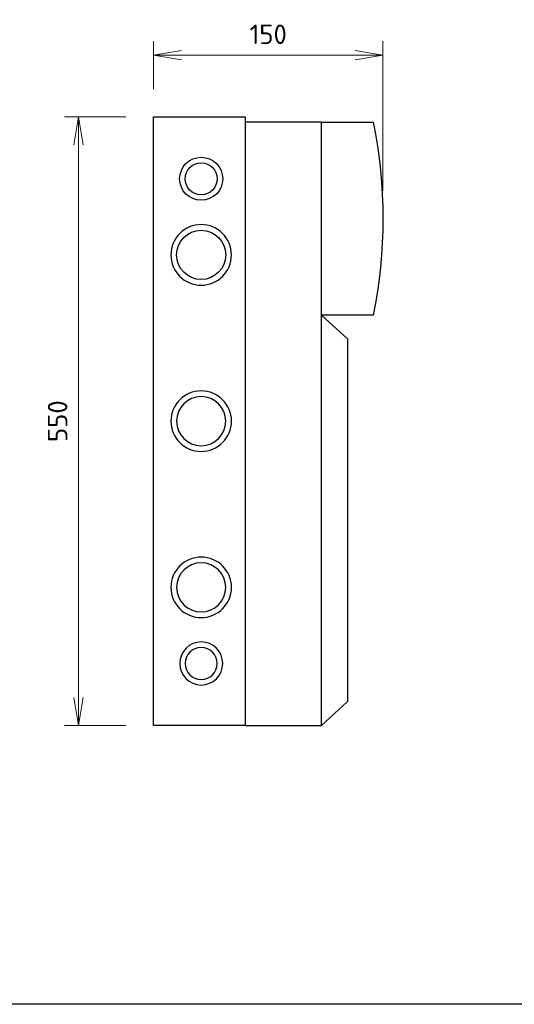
# Model space of a CAD drawing. Extents: x -1962 to 527, y -2751 to -390.
# Tile 6 of 8: x 22 to 111, y -756 to -579. Entities that reach past the tile are written whole.
import ezdxf

# ---------------------------------------------------------------- set-up
doc = ezdxf.new("R2010")
doc.units = 0
doc.header["$MEASUREMENT"] = 0
doc.header["$PDMODE"] = 3
doc.layers.get('0').update_dxf_attribs({"linetype": 'CONTINUOUS'})
doc.layers.get('Defpoints').update_dxf_attribs({"linetype": 'CONTINUOUS'})
doc.layers.add('E_L1', color=7, linetype='CONTINUOUS', lineweight=25)
doc.layers.add('EL_zariadenia', color=5, linetype='CONTINUOUS', lineweight=30)
doc.layers.add('view', color=1, linetype='CONTINUOUS', plot=False)
doc.styles.add('ISOCPEUR', font='isocpeur.ttf')
doc.styles.get("Standard").update_dxf_attribs({"font": 'Romans.shx'})
doc.dimstyles.get("Standard").update_dxf_attribs({"dimtxt": 0.18, "dimasz": 0.18, "dimexe": 0.18, "dimexo": 0.0625, "dimgap": 0.09, "dimtad": 0, "dimtih": 1, "dimtoh": 1, "dimdec": 4, "dimzin": 0, "dimdsep": 46, "dimtxsty": 'Standard', "dimcen": 0.09, "dimadec": 0, "dimazin": 0, "dimtfac": 1, "dimtdec": 4, "dimtofl": 0, "dimtmove": 0, "dimatfit": 3, "dimfxl": 1, "dimtolj": 1, "dimtzin": 0, "dimarcsym": 0})

# ---------------------------------------------------------------- blocks, each defined once
blk = doc.blocks.new('_Open')
at = {"color": 0, "linetype": 'ByBlock', "lineweight": -2}
for p, q in [((-1, 0.167), (0, 0)), ((-1, -0.167), (0, 0)), ((0, 0), (-1, 0))]:
    blk.add_line(p, q, dxfattribs=at)
blk = doc.blocks.new('*D35')
at = {"layer": 'Defpoints', "color": 0, "ltscale": 10, "transparency": 16777216}
for p in [(45.76, -596.4), (32.26, -705.72), (45.76, -705.72)]:
    blk.add_point(p, dxfattribs=at)
at = {"layer": 'E_L1', "color": 0, "lineweight": 5, "ltscale": 10, "transparency": 16777216}
for p, q in [((40.76, -596.4), (29.76, -596.4)), ((40.76, -705.72), (29.76, -705.72))]:
    blk.add_line(p, q, dxfattribs=at)
at = {"layer": 'E_L1', "color": 0, "lineweight": 20, "ltscale": 10, "transparency": 16777216}
blk.add_line((32.26, -601.4), (32.26, -700.72), dxfattribs=at)
at = {"layer": 'E_L1', "color": 0, "lineweight": 20, "ltscale": 10, "transparency": 16777216, "xscale": 5, "yscale": 5, "zscale": 5}
for p, rotation in [((32.26, -596.4), 90), ((32.26, -705.72), 270)]:
    blk.add_blockref('_Open', p, dxfattribs=dict(at, rotation=rotation))
at = {"layer": 'E_L1', "color": 0, "ltscale": 10, "transparency": 16777216, "insert": (28.51, -651.06), "char_height": 3.5, "attachment_point": 5, "rotation": 90, "style": 'ISOCPEUR', "bg_fill": 3, "box_fill_scale": 1.25, "bg_fill_color": 256, "bg_fill_true_color": 13158600, "bg_fill_transparency": 0}
blk.add_mtext('\\A1;550', dxfattribs=at)
blk = doc.blocks.new('*D36')
at = {"layer": 'Defpoints', "color": 0, "ltscale": 10, "transparency": 16777216}
for p in [(86.98, -585.3), (45.76, -596.4), (86.98, -614.67)]:
    blk.add_point(p, dxfattribs=at)
at = {"layer": 'E_L1', "color": 0, "lineweight": 5, "ltscale": 10, "transparency": 16777216}
for p, q in [((45.76, -591.4), (45.76, -582.8)), ((86.98, -609.67), (86.98, -582.8))]:
    blk.add_line(p, q, dxfattribs=at)
at = {"layer": 'E_L1', "color": 0, "lineweight": 20, "ltscale": 10, "transparency": 16777216}
blk.add_line((50.76, -585.3), (81.98, -585.3), dxfattribs=at)
at = {"layer": 'E_L1', "color": 0, "lineweight": 20, "ltscale": 10, "transparency": 16777216, "xscale": 5, "yscale": 5, "zscale": 5, "rotation": 180}
blk.add_blockref('_Open', (45.76, -585.3), dxfattribs=at)
at = {"layer": 'E_L1', "color": 0, "lineweight": 20, "ltscale": 10, "transparency": 16777216, "xscale": 5, "yscale": 5, "zscale": 5}
blk.add_blockref('_Open', (86.98, -585.3), dxfattribs=at)
at = {"layer": 'E_L1', "color": 0, "ltscale": 10, "transparency": 16777216, "insert": (66.37, -581.55), "char_height": 3.5, "attachment_point": 5, "style": 'ISOCPEUR', "bg_fill": 3, "box_fill_scale": 1.25, "bg_fill_color": 256, "bg_fill_true_color": 13158600, "bg_fill_transparency": 0}
blk.add_mtext('\\A1;150', dxfattribs=at)

msp = doc.modelspace()

# ---------------------------------------------------------------- linework, layer by layer
at = {"layer": 'EL_zariadenia', "color": 7, "lineweight": 25}
for points in [[(45.76, -596.4), (62.25, -596.4), (62.25, -705.72), (45.76, -705.72)], [(75.94, -597.33), (62.25, -597.33), (62.25, -705.72), (75.94, -705.72)], [(75.94, -632), (80.6, -636.25), (80.6, -701.46), (75.94, -705.72)]]:
    msp.add_lwpolyline(points, close=True, dxfattribs=at)
for points in [[(85.23, -632), (75.94, -632), (75.94, -597.33), (85.23, -597.33, -0.100465)], [(54.32, -626.64, 0.998089), (54.32, -615.73, 0.998089)], [(48.88, -651.06, 0.413115), (54.32, -656.5, 0.413115), (59.77, -651.06, 0.413046), (54.32, -645.62, 0.413046)], [(49.91, -651.06, 0.413028), (54.32, -655.47, 0.413028), (58.74, -651.06, 0.413061), (54.32, -646.64, 0.413061)], [(48.88, -680.92, 0.413141), (54.32, -686.36, 0.413141), (59.77, -680.92, 0.413072), (54.32, -675.48, 0.413072)], [(49.91, -680.92, 0.413087), (54.32, -685.33, 0.413087), (58.74, -680.92, 0.413061), (54.32, -676.51, 0.413061)], [(50.46, -694.6, 0.413113), (54.32, -698.47, 0.413083), (58.19, -694.6, 0.41315), (54.32, -690.73, 0.41318)], [(51.46, -694.6, 0.413054), (54.32, -697.47, 0.413054), (57.19, -694.6, 0.413054), (54.32, -691.73, 0.413054)]]:
    msp.add_lwpolyline(points, format="xyb", close=True, dxfattribs=at)
for centre, radius in [((54.32, -607.51), 3.87), ((54.32, -607.51), 2.87), ((54.32, -621.19), 4.42)]:
    msp.add_circle(centre, radius, dxfattribs=at)
at = {"layer": 'view', "color": 2}
msp.add_line((258.77, -755.84), (-138.73, -755.84), dxfattribs=at)

# ---------------------------------------------------------------- next in the draw order: dimensions: what is measured, and where the dimension line sits
at = {"layer": 'E_L1', "color": 8, "ltscale": 10}
dim = msp.add_linear_dim(base=(32.26, -705.72), p1=(45.76, -596.4), p2=(45.76, -705.72), angle=90, text='550', dimstyle='Standard', override={"dimtxt": 3.5, "dimasz": 5, "dimexe": 2.5, "dimexo": 5, "dimgap": 2, "dimtad": 1, "dimtih": 0, "dimtoh": 0, "dimdec": 0, "dimtxsty": 'ISOCPEUR', "dimblk1": 'Open', "dimblk2": 'Open', "dimsah": 1, "dimcen": -3, "dimdle": 1.25, "dimtfac": 0.75, "dimfxl": 5, "dimtvp": 1.5, "dimtfill": 1, "dimlwd": 20, "dimlwe": 5, "dimarcsym": 2}, dxfattribs=at)
dim.commit()
dim.dimension.update_dxf_attribs({"geometry": '*D35', "text_midpoint": (28.51, -651.06)})

# ---------------------------------------------------------------- next in the draw order: dimensions: what is measured, and where the dimension line sits
dim = msp.add_linear_dim(base=(86.98, -585.3), p1=(45.76, -596.4), p2=(86.98, -614.67), text='150', dimstyle='Standard', override={"dimtxt": 3.5, "dimasz": 5, "dimexe": 2.5, "dimexo": 5, "dimgap": 2, "dimtad": 1, "dimtih": 0, "dimtoh": 0, "dimdec": 0, "dimtxsty": 'ISOCPEUR', "dimblk1": 'Open', "dimblk2": 'Open', "dimsah": 1, "dimcen": -3, "dimdle": 1.25, "dimtfac": 0.75, "dimfxl": 5, "dimtvp": 1.5, "dimtfill": 1, "dimlwd": 20, "dimlwe": 5, "dimarcsym": 2}, dxfattribs=at)
dim.commit()
dim.dimension.update_dxf_attribs({"geometry": '*D36', "text_midpoint": (66.37, -581.55)})

doc.saveas('drawing.dxf')
